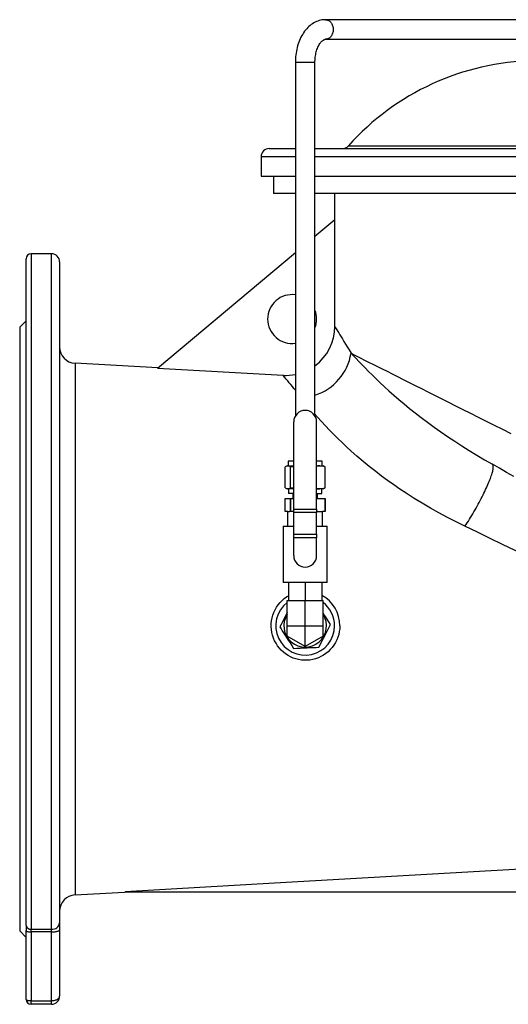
# Model space of a CAD drawing. Extents: x 5 to 1543, y 23 to 1406.
# Tile 2 of 4: x 5 to 304, y 693 to 1297. Entities that reach past the tile are written whole.
import ezdxf

# ---------------------------------------------------------------- set-up
doc = ezdxf.new("R2010")
doc.units = 0
doc.layers.get('0').update_dxf_attribs({"linetype": 'CONTINUOUS'})

msp = doc.modelspace()

# ---------------------------------------------------------------- linework, layer by layer
at = {"color": 7, "linetype": 'CONTINUOUS'}
for p, q in [((327.78, 1296.57), (192.27, 1296.57)), ((192.27, 1284.57), (327.78, 1284.57)), ((173.77, 1270.57), (173.77, 1053.71)), ((185.77, 1053.71), (185.77, 1270.57)), ((157.77, 1217.57), (173.77, 1217.57)), ((185.77, 1217.57), (673.77, 1217.57)), ((152.77, 1212.57), (152.77, 1200.57)), ((152.77, 1200.57), (173.77, 1200.57)), ((160.27, 1200.57), (160.27, 1190.07)), ((185.77, 1200.57), (673.77, 1200.57)), ((173.77, 1190.07), (160.27, 1190.07)), ((673.77, 1190.07), (185.77, 1190.07)), ((197.77, 1190.07), (197.77, 1174.05)), ((185.77, 1163.98), (197.9, 1174.15)), ((197.9, 1108.53), (197.9, 1174.15)), ((24.27, 1153.07), (11.77, 1153.07)), ((89.22, 1082.96), (173.77, 1153.91)), ((8.77, 741.46), (8.77, 1150.07)), ((29.27, 1148.07), (29.27, 743.06)), ((8.77, 1112.07), (4.77, 1108.07)), ((4.77, 1108.07), (4.77, 738.07)), ((89.41, 1083.12), (38.71, 1086)), ((89.22, 1082.96), (166.22, 1078.59)), ((172.77, 996.65), (172.77, 1050.11)), ((186.77, 996.65), (186.77, 1050.11)), ((169.27, 1026.07), (169.27, 1023.07)), ((172.77, 1026.07), (169.27, 1026.07)), ((190.27, 1026.07), (186.77, 1026.07)), ((190.27, 1023.07), (190.27, 1026.07)), ((167.52, 1009.69), (167.52, 1022.45)), ((168.77, 1023.07), (168.4, 1022.93)), ((168.77, 1023.07), (169.13, 1023.07)), ((169.13, 1023.07), (172.77, 1023.07)), ((170.74, 1009.69), (170.74, 1022.45)), ((186.77, 1023.04), (187.51, 1023.07)), ((186.77, 1023.07), (187.51, 1023.07)), ((187.51, 1023.07), (190.77, 1023.07)), ((191.15, 1022.93), (190.77, 1023.07)), ((192.02, 1009.69), (192.02, 1022.45)), ((168.4, 1009.2), (168.77, 1009.07)), ((169.13, 1009.07), (168.77, 1009.07)), ((172.77, 1009.07), (169.13, 1009.07)), ((169.51, 1009.07), (169.51, 1006.07)), ((187.51, 1009.07), (186.77, 1009.1)), ((186.77, 1009.07), (187.51, 1009.07)), ((190.77, 1009.07), (187.51, 1009.07)), ((190.04, 1006.07), (190.04, 1009.07)), ((190.77, 1009.07), (191.15, 1009.2)), ((167.53, 995.07), (167.53, 1003.07)), ((167.53, 1003.07), (170.74, 1003.07)), ((172.77, 1006.07), (169.51, 1006.07)), ((170.74, 995.07), (170.74, 1003.07)), ((170.74, 1003.07), (172.77, 1003.07)), ((170.74, 1003.07), (170.74, 995.07)), ((170.74, 1003.07), (170.74, 1003.07)), ((172.27, 1006.07), (172.27, 1003.07)), ((186.77, 1006.07), (190.04, 1006.07)), ((186.77, 1003.07), (192.02, 1003.07)), ((187.27, 1003.07), (187.27, 1006.07)), ((192.02, 1003.07), (192.02, 995.07)), ((192.02, 995.07), (192.02, 1003.07)), ((192.02, 1003.07), (192.02, 1003.07)), ((172.77, 994.42), (172.77, 996.65)), ((186.77, 996.65), (186.77, 994.42)), ((169.07, 995.07), (167.53, 995.07)), ((169.07, 986.07), (169.07, 995.07)), ((169.07, 995.07), (170.19, 995.07)), ((170.74, 995.07), (170.19, 995.07)), ((172.77, 995.07), (170.74, 995.07)), ((170.74, 995.07), (170.74, 995.07)), ((172.77, 981.2), (172.77, 994.42)), ((187.34, 995.07), (186.77, 995.07)), ((186.77, 981.2), (186.77, 994.42)), ((187.34, 995.07), (190.47, 995.07)), ((190.47, 986.07), (190.47, 995.07)), ((192.02, 995.07), (190.47, 995.07)), ((192.02, 995.07), (192.02, 995.07)), ((166.37, 986.07), (166.37, 951.57)), ((166.37, 986.07), (172.77, 986.07)), ((186.77, 986.07), (193.17, 986.07)), ((193.17, 951.57), (193.17, 986.07)), ((172.77, 978.97), (172.77, 981.2)), ((172.77, 968.07), (172.77, 978.97)), ((186.77, 981.2), (186.77, 978.97)), ((186.77, 968.07), (186.77, 978.97)), ((179.77, 951.57), (166.37, 951.57)), ((169.47, 951.57), (169.47, 940.57)), ((193.17, 951.57), (179.77, 951.57)), ((179.77, 951.57), (179.77, 940.57)), ((190.07, 951.57), (190.07, 940.57)), ((168.77, 925.07), (168.77, 940.57)), ((168.77, 940.57), (179.77, 940.57)), ((179.77, 925.07), (179.77, 940.57)), ((179.77, 940.57), (190.77, 940.57)), ((190.77, 925.07), (190.77, 940.57)), ((190.79, 932.14), (190.77, 932.16)), ((168.77, 918.72), (168.77, 925.07)), ((179.77, 912.37), (179.77, 925.07)), ((190.77, 918.72), (190.77, 925.07)), ((179.77, 912.37), (168.77, 918.72)), ((190.77, 918.72), (179.77, 912.37)), ((38.71, 760.13), (72.74, 762.07)), ((69.34, 762.07), (351.22, 762.07)), ((38.71, 760.14), (38.71, 760.14)), ((29.27, 743.06), (29.27, 738.73)), ((4.77, 738.07), (8.77, 734.07)), ((8.77, 741.46), (8.77, 738.21)), ((8.77, 696.07), (8.77, 738.21)), ((29.27, 738.73), (29.27, 698.07)), ((24.27, 693.07), (11.77, 693.07))]:
    msp.add_line(p, q, dxfattribs=at)
at = {"color": 8, "linetype": 'CONTINUOUS'}
for p, q in [((173.77, 1270.57), (184.46, 1270.57)), ((184.46, 1270.57), (185.77, 1270.57)), ((206.24, 1219.24), (653.3, 1219.24)), ((173.77, 1212.57), (152.77, 1212.57)), ((673.77, 1212.57), (185.77, 1212.57)), ((11.77, 1153.07), (11.77, 739.06)), ((24.27, 739.06), (24.27, 1153.07)), ((172.77, 996.65), (186.77, 996.65)), ((186.77, 994.42), (172.77, 994.42)), ((172.77, 981.2), (186.77, 981.2)), ((186.77, 978.97), (172.77, 978.97)), ((168.77, 925.07), (179.77, 925.07)), ((179.77, 925.07), (190.77, 925.07)), ((11.77, 739.06), (24.27, 739.06)), ((11.77, 737.43), (11.77, 739.06)), ((24.27, 737.43), (11.77, 737.43)), ((11.77, 737.43), (11.77, 695.29)), ((24.27, 737.43), (24.27, 739.06)), ((24.27, 695.29), (24.27, 737.43)), ((11.77, 695.29), (24.27, 695.29)), ((11.77, 693.07), (11.77, 695.29)), ((24.27, 693.07), (24.27, 695.29))]:
    msp.add_line(p, q, dxfattribs=at)
at = {"color": 7, "linetype": 'CONTINUOUS', "flags": 128}
for points in [[(192.27, 1296.57), (191.67, 1296.56), (190.82, 1296.49), (189.97, 1296.38), (189.13, 1296.21), (188.29, 1295.99), (187.47, 1295.72), (186.65, 1295.39), (185.85, 1295.02), (185.06, 1294.6), (184.29, 1294.12), (183.53, 1293.6), (182.79, 1293.02), (182.07, 1292.4), (181.37, 1291.73), (180.69, 1291.01), (180.03, 1290.25), (179.41, 1289.44), (178.81, 1288.6), (178.23, 1287.71), (177.7, 1286.79), (177.19, 1285.83), (176.71, 1284.84), (176.27, 1283.82), (175.87, 1282.78), (175.5, 1281.71), (175.16, 1280.62), (174.86, 1279.51), (174.6, 1278.39), (174.37, 1277.25), (174.18, 1276.1), (174.03, 1274.94), (173.91, 1273.77), (173.83, 1272.6), (173.78, 1271.42), (173.77, 1270.57)], [(185.77, 1270.57), (185.78, 1271.01), (185.81, 1271.88), (185.87, 1272.74), (185.95, 1273.59), (186.07, 1274.43), (186.21, 1275.25), (186.37, 1276.05), (186.56, 1276.83), (186.78, 1277.58), (187.01, 1278.31), (187.27, 1279), (187.54, 1279.65), (187.83, 1280.27), (188.13, 1280.85), (188.44, 1281.39), (188.75, 1281.88), (189.07, 1282.33), (189.39, 1282.74), (189.71, 1283.1), (190.02, 1283.41), (190.33, 1283.68), (190.62, 1283.91), (190.9, 1284.1), (191.16, 1284.26), (191.41, 1284.38), (191.65, 1284.46), (191.87, 1284.52), (192.1, 1284.56), (192.27, 1284.57)], [(170.74, 1022.45), (172.28, 1022.71), (172.77, 1022.77)], [(307.63, 1016.49), (303.17, 1019.06), (298.79, 1021.59), (294.5, 1024.07)], [(172.77, 1009.37), (172.28, 1009.43), (170.74, 1009.69)], [(201, 925.07), (200.92, 923.28), (200.69, 921.51), (200.31, 919.75), (199.79, 918.04), (199.13, 916.39), (198.33, 914.78), (197.4, 913.25), (196.34, 911.81), (195.17, 910.46), (193.87, 909.2), (192.48, 908.06), (190.99, 907.05), (189.45, 906.18), (187.83, 905.44), (186.15, 904.84), (184.43, 904.38), (182.71, 904.08), (180.96, 903.93), (179.21, 903.92), (177.46, 904.06), (175.75, 904.34), (174.05, 904.77), (172.4, 905.33), (170.81, 906.03), (169.27, 906.87), (167.8, 907.84), (166.42, 908.93), (165.13, 910.12), (163.93, 911.44), (162.85, 912.85), (161.88, 914.36), (161.05, 915.93), (160.35, 917.58), (159.78, 919.28), (159.36, 921.02), (159.09, 922.79), (158.98, 924.57), (159.01, 926.35), (159.19, 928.13), (159.52, 929.88), (159.99, 931.59), (160.6, 933.26), (161.35, 934.87), (162.22, 936.41), (163.23, 937.88), (164.35, 939.26), (165.6, 940.55), (166.93, 941.72), (168.38, 942.78), (169.47, 943.45)], [(168.77, 933.19), (168.51, 932.67), (167.53, 930.77), (166.69, 929.16), (165.86, 927.55), (165.03, 925.93), (164.2, 924.34)], [(195.35, 925.8), (194.27, 927.48), (193.22, 929.11), (192.16, 930.76), (191.07, 932.46), (190.77, 932.92)], [(164.2, 924.34), (164.95, 923.17), (165.71, 921.99), (166.48, 920.79), (167.25, 919.58), (168.32, 917.92), (169.38, 916.26), (170.47, 914.57), (171.54, 912.9), (172.62, 911.22)], [(188.19, 911.95), (189.12, 913.75), (190.07, 915.57), (191.04, 917.46), (192.02, 919.36), (192.86, 920.98), (193.69, 922.59), (194.52, 924.2), (195.35, 925.8)], [(172.62, 911.22), (174.64, 911.31), (176.7, 911.41), (178.82, 911.51), (180.96, 911.61), (182.78, 911.69), (184.58, 911.78), (186.4, 911.86), (188.19, 911.95)], [(351.22, 778.11), (161.06, 767.28), (69.34, 762.07)]]:
    msp.add_lwpolyline(points, dxfattribs=at)
at = {"color": 8, "linetype": 'CONTINUOUS', "flags": 128}
for points in [[(192.27, 1296.57), (192.62, 1296.55), (193.09, 1296.48), (193.54, 1296.34), (193.98, 1296.15), (194.41, 1295.91), (194.81, 1295.61), (195.19, 1295.26), (195.54, 1294.86), (195.86, 1294.43), (196.14, 1293.95), (196.39, 1293.44), (196.59, 1292.9), (196.75, 1292.34), (196.86, 1291.76), (196.93, 1291.17), (196.96, 1290.57)], [(196.96, 1290.57), (196.93, 1289.97), (196.86, 1289.38), (196.75, 1288.8), (196.59, 1288.24), (196.39, 1287.7), (196.14, 1287.19), (195.86, 1286.71), (195.54, 1286.27), (195.19, 1285.88), (194.81, 1285.53), (194.41, 1285.23), (193.98, 1284.98), (193.54, 1284.79), (193.09, 1284.66), (192.62, 1284.59), (192.28, 1284.57)], [(197.9, 1108.53), (198.09, 1108.21), (198.38, 1107.76), (198.77, 1107.15), (199.25, 1106.39), (199.78, 1105.55), (200.38, 1104.57), (201.07, 1103.47), (201.82, 1102.24), (202.64, 1100.9), (203.56, 1099.39), (204.55, 1097.76), (205.59, 1096.01), (206.7, 1094.14), (207.87, 1092.16)], [(207.87, 1092.16), (209.73, 1091.23), (211.74, 1090.22), (213.9, 1089.13), (216.21, 1087.97), (218.67, 1086.73), (221.28, 1085.42), (224.03, 1084.04), (226.92, 1082.58), (229.95, 1081.06), (233.13, 1079.46), (236.44, 1077.8), (239.88, 1076.07), (243.45, 1074.27), (247.16, 1072.41), (250.99, 1070.49), (254.94, 1068.5), (259.02, 1066.45), (263.21, 1064.34), (267.52, 1062.18), (271.94, 1059.95), (276.47, 1057.68), (281.11, 1055.34), (285.85, 1052.96), (290.69, 1050.53), (295.62, 1048.05), (300.65, 1045.52), (305.77, 1042.95)], [(207.87, 1092.16), (209.35, 1090.55), (210.94, 1088.84), (212.65, 1087.03), (214.47, 1085.13), (216.44, 1083.11), (218.53, 1081), (220.73, 1078.81), (223.06, 1076.55), (225.61, 1074.12), (228.29, 1071.63), (231.1, 1069.08), (234.03, 1066.48), (237.14, 1063.79), (240.38, 1061.07), (243.74, 1058.32), (247.21, 1055.56), (250.96, 1052.67), (254.82, 1049.78), (258.79, 1046.89), (262.87, 1044.01), (267.1, 1041.11), (271.44, 1038.22), (275.86, 1035.36), (280.37, 1032.52), (285, 1029.68), (289.72, 1026.86), (294.5, 1024.07)], [(38.71, 1086), (38.71, 1085.9), (38.71, 1085.62), (38.71, 1085.16), (38.72, 1084.52), (38.73, 1083.7), (38.73, 1082.71), (38.74, 1081.5), (38.75, 1080.11), (38.76, 1078.54), (38.77, 1076.78), (38.78, 1074.85), (38.79, 1072.8), (38.8, 1070.59), (38.81, 1068.22), (38.82, 1065.68), (38.82, 1062.99), (38.83, 1060.06), (38.84, 1056.97), (38.84, 1053.72), (38.85, 1050.31), (38.85, 1046.76), (38.85, 1043.21), (38.85, 1039.52), (38.85, 1035.7), (38.85, 1031.76), (38.85, 1027.71), (38.85, 1023.42), (38.84, 1019.01), (38.84, 1014.49), (38.83, 1009.87), (38.82, 1005.16), (38.81, 1000.49), (38.81, 995.74), (38.8, 990.91), (38.79, 986.01), (38.78, 981.05), (38.77, 975.88), (38.76, 970.65), (38.75, 965.36), (38.74, 960.03), (38.73, 954.67), (38.73, 949.36), (38.72, 944.03), (38.71, 938.68), (38.71, 933.31), (38.71, 927.93), (38.71, 922.43), (38.71, 916.92), (38.71, 911.42), (38.71, 905.93), (38.72, 900.46), (38.73, 894.73), (38.74, 889.02), (38.75, 883.34), (38.75, 877.72), (38.77, 872.17), (38.78, 866.48), (38.79, 860.87), (38.8, 855.34), (38.81, 849.9), (38.82, 844.56), (38.82, 839.89), (38.83, 835.31), (38.84, 830.81), (38.84, 826.42), (38.85, 822.14), (38.85, 817.85), (38.85, 813.67), (38.85, 809.62), (38.85, 805.71), (38.85, 801.93), (38.85, 798.41), (38.85, 795.03), (38.84, 791.79), (38.84, 788.68), (38.83, 785.73), (38.82, 782.85), (38.82, 780.12), (38.81, 777.56), (38.8, 775.16), (38.79, 772.94), (38.78, 770.94), (38.77, 769.1), (38.76, 767.43), (38.75, 765.93), (38.74, 764.6), (38.73, 763.41), (38.73, 762.4), (38.72, 761.58), (38.71, 760.94), (38.71, 760.49), (38.71, 760.22), (38.71, 760.14)], [(277.71, 986.11), (272.31, 988.78), (266.97, 991.53), (261.68, 994.36), (256.57, 997.22), (251.53, 1000.16), (246.57, 1003.19), (241.71, 1006.28), (237.83, 1008.85), (234.01, 1011.47), (230.27, 1014.13), (226.6, 1016.82), (223.02, 1019.55), (219.07, 1022.68), (215.23, 1025.83), (211.51, 1029), (207.93, 1032.17), (205.09, 1034.77), (202.35, 1037.36), (199.7, 1039.93), (197.16, 1042.47), (194.72, 1044.98), (192.13, 1047.71), (189.67, 1050.38), (187.34, 1052.98), (185.77, 1054.77)], [(277.71, 986.11), (278.4, 987.15), (279.09, 988.21), (279.79, 989.3), (280.48, 990.4), (281.17, 991.51), (281.85, 992.64), (282.53, 993.78), (283.21, 994.93), (283.88, 996.08), (284.54, 997.24), (285.19, 998.4), (285.82, 999.56), (286.45, 1000.71), (287.06, 1001.86), (287.66, 1003.01), (288.24, 1004.14), (288.8, 1005.26), (289.35, 1006.37), (289.87, 1007.46), (290.38, 1008.54), (290.86, 1009.59), (291.32, 1010.62), (291.76, 1011.62), (292.18, 1012.6), (292.56, 1013.55), (292.93, 1014.47), (293.26, 1015.35), (293.57, 1016.21), (293.85, 1017.02), (294.11, 1017.8), (294.33, 1018.54), (294.53, 1019.24), (294.69, 1019.9), (294.83, 1020.52), (294.93, 1021.09), (295, 1021.61), (295.05, 1022.09), (295.06, 1022.52), (295.04, 1022.9), (294.99, 1023.24), (294.92, 1023.52), (294.81, 1023.76), (294.67, 1023.94), (294.5, 1024.07)], [(406.74, 923.9), (406.74, 923.9), (396.4, 928.84), (386.05, 933.79), (375.71, 938.76), (365.37, 943.73), (355.01, 948.73), (344.64, 953.73), (334.28, 958.74), (323.93, 963.74), (312.36, 969.34), (300.8, 974.93), (293.09, 978.66), (285.4, 982.39), (277.71, 986.11)], [(8.77, 738.21), (8.8, 738.1), (8.9, 737.99), (9.05, 737.89), (9.25, 737.79), (9.51, 737.7), (9.81, 737.62), (10.15, 737.56), (10.53, 737.5), (10.93, 737.47), (11.35, 737.44), (11.77, 737.43)], [(24.27, 737.43), (24.83, 737.44), (25.39, 737.47), (25.93, 737.51), (26.44, 737.56), (26.93, 737.63), (27.39, 737.72), (27.81, 737.81), (28.18, 737.92), (28.51, 738.04), (28.78, 738.17), (28.99, 738.3), (29.15, 738.44), (29.24, 738.58), (29.27, 738.73)], [(8.77, 696.07), (8.8, 695.96), (8.9, 695.85), (9.05, 695.75), (9.25, 695.65), (9.51, 695.56), (9.81, 695.48), (10.15, 695.42), (10.53, 695.36), (10.93, 695.32), (11.35, 695.3), (11.77, 695.29)], [(24.27, 695.29), (24.83, 695.31), (25.39, 695.36), (25.93, 695.45), (26.44, 695.57), (26.93, 695.72), (27.39, 695.9), (27.81, 696.11), (28.18, 696.34), (28.51, 696.59), (28.78, 696.86), (28.99, 697.15), (29.15, 697.45), (29.24, 697.76), (29.27, 698.07)]]:
    msp.add_lwpolyline(points, dxfattribs=at)
at = {"color": 7, "linetype": 'CONTINUOUS'}
for centre, radius, start, end in [((322.66, 1115.4), 156, 91, 138.26689), ((202.51, 1222.57), 5, 270, 318.26689), ((157.77, 1212.57), 5, 90, 180), ((11.77, 1150.07), 3, 90, 180), ((24.27, 1148.07), 5, 0, 90), ((171.77, 1113.07), 15, 82.33774, 180), ((171.77, 1113.07), 15, 338.96053, 21.03947), ((171.77, 1113.07), 15, 180, 277.66226), ((167.93, 1108.51), 29.96, 306.54634, 0.02705), ((39.27, 1095.99), 10, 180.00006, 266.74836), ((167.96, 1107.17), 28.64, 266.52509, 281.71813), ((179.77, 1050.11), 7, 90, 180), ((179.77, 1050.11), 7, 0, 90), ((169.29, 1020.27), 2.8, 93.17326, 128.96021), ((168.98, 1020.27), 2.8, 51.02024, 86.84557), ((187.33, 1004.98), 18.09, 74.95154, 89.43247), ((190.23, 1020.21), 2.87, 51.41426, 71.49433), ((169.29, 1011.87), 2.8, 231.02214, 266.84485), ((168.98, 1011.87), 2.8, 273.17264, 308.96108), ((187.33, 1027.16), 18.1, 270.57124, 285.04456), ((190.23, 1011.93), 2.87, 288.53242, 308.60394), ((179.77, 968.07), 7, 180, 270), ((179.77, 968.07), 7, 270, 0), ((179.75, 925.13), 21.24, 359.82729, 60.93468), ((179.77, 925.07), 18, 127.66989, 0), ((179.77, 925.07), 18, 0, 52.33011), ((179.77, 925.07), 13.09, 147.1861, 32.67936), ((39.27, 750.15), 10, 93.24478, 179.99351), ((11.77, 696.07), 3, 180, 270), ((24.27, 698.07), 5, 270.00023, 359.99994)]:
    msp.add_arc(centre, radius, start, end, dxfattribs=at)
at = {"color": 8, "linetype": 'CONTINUOUS'}
for centre, radius, start, end in [((175.86, 1097.26), 32.41, 287.80789, 350.95295), ((-187.16, 779.07), 463.24, 38.81646, 40.2835), ((24.72, 743.62), 4.58, 264.3683, 352.95461), ((11.53, 741.83), 2.78, 187.63508, 275.04211)]:
    msp.add_arc(centre, radius, start, end, dxfattribs=at)

doc.saveas('drawing.dxf')
